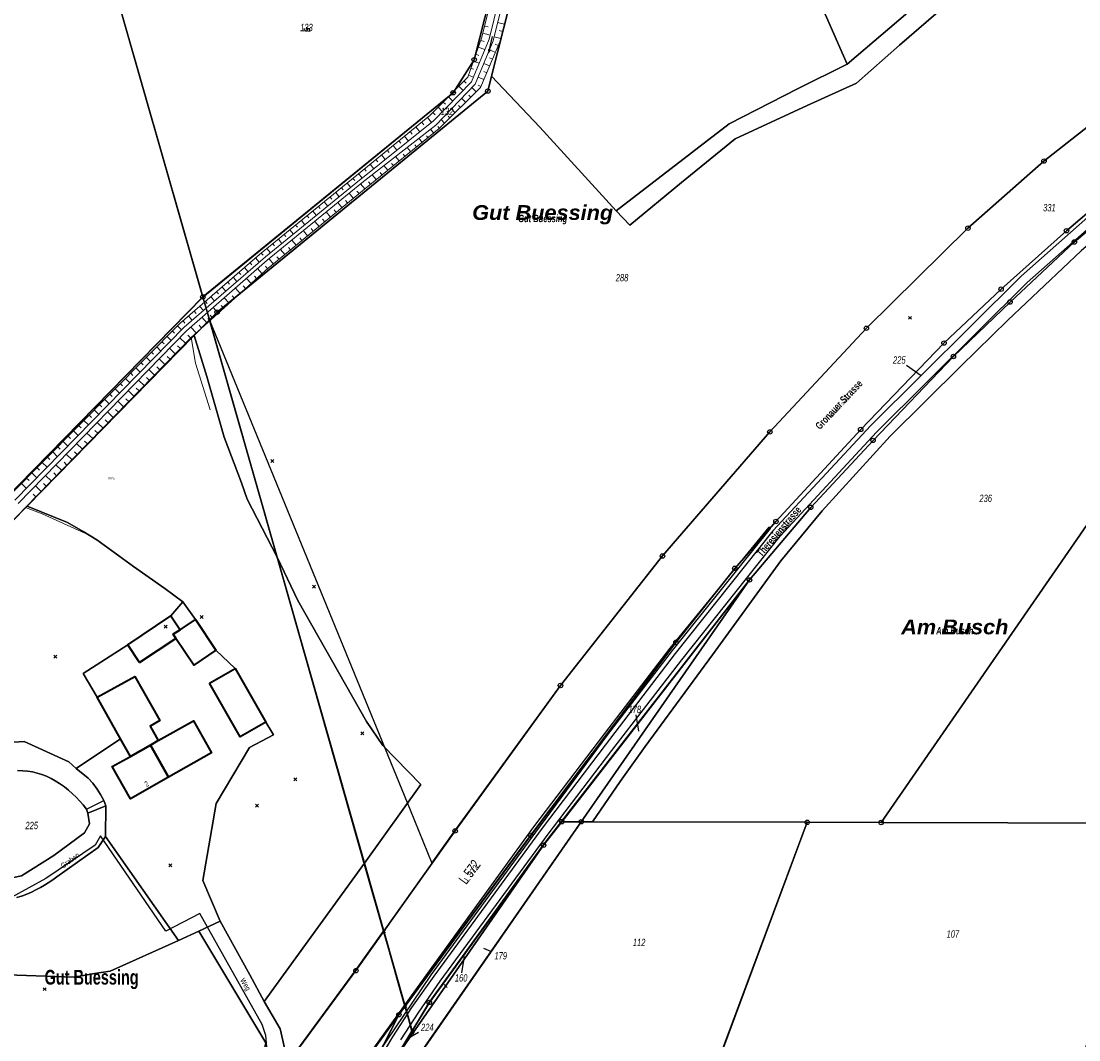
# Model space of a CAD drawing. Header units: metres. Extents: x 339653 to 341672, y 5744753 to 5747397.
# Tile 132 of 256: x 340387 to 340745, y 5745968 to 5746313. Entities that reach past the tile are written whole.
import ezdxf

# ---------------------------------------------------------------- set-up
doc = ezdxf.new("R2010")
doc.units = ezdxf.units.M
doc.header["$LTSCALE"] = 0.03
doc.header["$PDMODE"] = 3
doc.header["$PDSIZE"] = 0.5
doc.linetypes.add('ACAD_ISO03W100', pattern=[30, 12, -18])
for name, color, linetype in [('B-Flurstück', 83, 'Continuous'), ('SONSTIGE_BAUWERKE_ODER_SONSTIGE', 7, 'Continuous'), ('UMRINGE_FAHRBAHN', 7, 'Continuous'), ('UMRINGE_FLURSTUECKSABGRENZUNGEN', 7, 'Continuous'), ('UMRINGE_GRUENSTREIFEN', 7, 'Continuous')]:
    doc.layers.add(name, color=color, linetype=linetype)
for name, color, linetype, lineweight in [('B-Flurstücksnummer', 83, 'Continuous', 25), ('B-Gebäude', 15, 'Continuous', 35), ('B-Topografische_Linien', 83, 'ACAD_ISO03W100', 18), ('Flurstücke_Grenzpunkte', 7, 'Continuous', 25), ('Geographische Gebietseinheiten', 7, 'Continuous', 25), ('Gewässer', 7, 'Continuous', 25), ('Lagebezeichnungen', 7, 'Continuous', 25), ('Netzpunkte', 7, 'Continuous', 25), ('Siedlung', 7, 'Continuous', 25), ('Vegetation', 7, 'Continuous', 25), ('Verkehr', 7, 'Continuous', 25), ('Verkehr - Bauwerke _ Anlagen u. Einrichtungen', 7, 'Continuous', 25)]:
    doc.layers.add(name, color=color, linetype=linetype, lineweight=lineweight)
doc.styles.add('ARIAL', font='arial.ttf', dxfattribs={"width": 0.7, "height": 0.3})
doc.styles.add('FLURSTUECKSNUMMER', font='simplex.shx')
doc.styles.add('Flurstücksnummer - K 10 700', font='ariali.ttf', dxfattribs={"width": 0.7})
doc.styles.add('Gewässermerkmal_ Name - F K 10', font='arialbi.ttf', dxfattribs={"width": 0.7})
doc.styles.add('Hausnummern NRW', font='arial.ttf', dxfattribs={"width": 0.595})
doc.styles.add('Lagebezeichnung Gewanne - F K 20 gesperrt', font='arialbi.ttf', dxfattribs={"width": 1.05})
doc.styles.add('Legende und Ausgabekopf - N 8', font='arial.ttf', dxfattribs={"width": 0.7})
doc.styles.add('Name - Bauwerken u. Einrichtungen - F 10', font='arialbd.ttf', dxfattribs={"width": 0.7})
doc.styles.add('Plätze_ Anlagen_ Bahnhof - N 14', font='arial.ttf', dxfattribs={"width": 0.7})
doc.styles.add('Sonstiger Text_ Bezeichnung - N 7 380', font='arial.ttf', dxfattribs={"width": 0.7})
doc.styles.add('Textart 8113', font='arial.ttf', dxfattribs={"width": 0.7})
doc.styles.add('Wohnplatz_ Name - F 20', font='arialbd.ttf', dxfattribs={"width": 0.7})

# ---------------------------------------------------------------- blocks, each defined once
blk = doc.blocks.new('Bach', base_point=(-0.007389, 0))
blk.add_hatch(color=256).paths.add_polyline_path([(-0.5, 0), (-0.253694, 0.098522), (-0.253694, -0.098522)], flags=0)
blk.add_line((-0.253694, 0), (0.485223, 0))
blk = doc.blocks.new('Grenzpunkt mit Abmarkung (Marke)')
at = {"lineweight": -2}
blk.add_circle((0, 0), 0.499, dxfattribs=at)
blk = doc.blocks.new('Grenzpunkt. Abmarkung nach Quellenlage nicht zu spezifizieren')
at = {"lineweight": -2}
blk.add_hatch(color=256, dxfattribs=at).paths.add_polyline_path([(0, 0.165, -1), (0, -0.165, -1)], flags=0)
blk.add_point((0, 0), dxfattribs=at)

msp = doc.modelspace()

# ---------------------------------------------------------------- linework, layer by layer
at = {"layer": 'B-Flurstück', "color": 83}
for points in [[(340519.618, 5745971.181, 0), (340525.376, 5745980.861, 0), (340564.026, 5746034.103, 0), (340570.215, 5746042.061, 0), (340633.766, 5746123.784, 0), (340654.465, 5746148.333, 0), (340675.543, 5746170.973, 0), (340702.715, 5746199.362, 0), (340721.867, 5746217.776, 0), (340743.61, 5746238.065, 0), (340771.98, 5746262.078, 0), (340782.495, 5746270.98, 0), (340796.624, 5746281.759, 0), (340808.773, 5746291.029, 0), (340814.219, 5746292.919, 0), (340817.349, 5746295.096, 0), (340823.898, 5746299.651, 0), (340826.98, 5746301.795, 0), (340957.725, 5746393.174, 0)], [(340451.09, 5746211.671, 0), (340453.639, 5746214.272, 0), (340545.251, 5746289.092, 0), (340546.518, 5746294.114, 0), (340564.629, 5746365.908, 0), (340564.519, 5746367.923, 0), (340564.393, 5746370.255, 0), (340564.226, 5746373.318, 0), (340564.021, 5746377.085, 0), (340561.123, 5746376.635, 0), (340559.097, 5746376.32, 0), (340556.956, 5746375.988, 0), (340556.988, 5746372.749, 0), (340557.018, 5746369.696, 0), (340557.043, 5746367.178, 0), (340557.068, 5746364.66, 0), (340540.65, 5746299.721, 0), (340533.546, 5746288.559, 0), (340448.881, 5746219.421, 0), (340449.672, 5746216.645, 0), (340450.3, 5746214.443, 0), (340451.09, 5746211.671, 0)], [(340564.629, 5746365.908, 0), (340546.518, 5746294.114, 0), (340545.251, 5746289.092, 0), (340453.639, 5746214.272, 0), (340451.09, 5746211.671, 0), (340518.959, 5746045.995, 0), (340518.96, 5746045.993, 0), (340526.349, 5746027.955, 0), (340534.139, 5746038.915, 0), (340569.827, 5746088.072, 0), (340604.327, 5746131.884, 0), (340640.647, 5746173.847, 0), (340673.3, 5746208.898, 0), (340707.638, 5746242.752, 0), (340733.354, 5746265.451, 0), (340777.916, 5746300.517, 0), (340807.836, 5746322.231, 0)], [(340415.445, 5746336.505, 0), (340448.881, 5746219.421, 0), (340533.546, 5746288.559, 0), (340540.65, 5746299.721, 0), (340557.068, 5746364.66, 0), (340455.241, 5746347.76, 0), (340413.968, 5746340.966, 0), (340414.829, 5746338.366, 0), (340415.445, 5746336.505, 0)], [(340266.701, 5746033.446, 0), (340448.881, 5746219.421, 0), (340415.445, 5746336.505, 0), (340414.829, 5746338.366, 0), (340413.968, 5746340.966, 0), (340389.93, 5746346.484, 0), (340360.875, 5746353.904, 0)], [(340873.019, 5746340.454, 0), (340825.272, 5746308.076, 0), (340812.166, 5746298.938, 0), (340779.571, 5746274.745, 0), (340740.96, 5746241.875, 0), (340718.852, 5746222.111, 0), (340699.531, 5746203.891, 0), (340671.359, 5746174.676, 0), (340642.68, 5746143.535, 0), (340628.766, 5746127.699, 0), (340608.866, 5746102.669, 0), (340559.705, 5746037.384, 0), (340517.222, 5745979.589, 0), (340518.058, 5745976.656, 0), (340519.618, 5745971.181, 0)], [(340517.222, 5745979.589, 0), (340559.705, 5746037.384, 0), (340608.866, 5746102.669, 0), (340628.766, 5746127.699, 0), (340642.68, 5746143.535, 0), (340671.359, 5746174.676, 0), (340699.531, 5746203.891, 0), (340718.852, 5746222.111, 0), (340740.96, 5746241.875, 0), (340779.571, 5746274.745, 0), (340812.166, 5746298.938, 0), (340825.272, 5746308.076, 0), (340873.019, 5746340.454, 0)], [(340807.836, 5746322.231, 0), (340777.916, 5746300.517, 0), (340733.354, 5746265.451, 0), (340707.638, 5746242.752, 0), (340673.3, 5746208.898, 0), (340640.647, 5746173.847, 0), (340604.327, 5746131.884, 0), (340569.827, 5746088.072, 0), (340534.139, 5746038.915, 0), (340526.349, 5746027.955, 0), (340509.996, 5746004.947, 0), (340511.746, 5745998.807, 0), (340515.548, 5745985.462, 0), (340517.222, 5745979.589, 0)]]:
    msp.add_polyline3d(points, dxfattribs=at)
at = {"layer": 'B-Gebäude'}
for points in [[(340427.485, 5746095.891), (340423.56, 5746101.792), (340438.062, 5746111.639), (340441.163, 5746106.952), (340438.796, 5746105.386), (340439.725, 5746103.996)], [(340439.725, 5746103.996), (340438.796, 5746105.386), (340441.163, 5746106.952), (340446.417, 5746110.429), (340453.278, 5746100.033), (340445.782, 5746094.946)], [(340431.126, 5746067.915), (340424.376, 5746064.108), (340421.06, 5746070.036), (340413.196, 5746084.09), (340425.917, 5746091.169), (340434.303, 5746076.184), (340431.038, 5746074.358), (340433.796, 5746069.42)], [(340451.159, 5746088.892), (340459.858, 5746093.843), (340470.182, 5746075.619), (340461.463, 5746070.702)], [(340431.126, 5746067.915), (340433.796, 5746069.42), (340445.747, 5746076.159), (340451.86, 5746065.279), (340437.254, 5746057.037)], [(340431.126, 5746067.915), (340437.254, 5746057.037), (340424.394, 5746049.78), (340418.269, 5746060.665), (340424.376, 5746064.108)]]:
    msp.add_lwpolyline(points, close=True, dxfattribs=at)
msp.add_lwpolyline([(340427.485, 5746095.891), (340439.725, 5746103.996)], dxfattribs=at)
at = {"layer": 'B-Topografische_Linien', "color": 83, "linetype": 'Continuous', "lineweight": 0}
for p, q in [((340556.899, 5746363.603), (340543.246, 5746307.402)), ((340563.8, 5746362.774), (340549.333, 5746305.751)), ((340550.844, 5746311.717), (340548.579, 5746312.29)), ((340543.554, 5746308.676), (340546.019, 5746308.077)), ((340544.145, 5746311.106), (340545.38, 5746310.807)), ((340550.23, 5746309.293), (340549.102, 5746309.578)), ((340543.246, 5746307.402), (340538.449, 5746293.87)), ((340542.848, 5746306.28), (340544.008, 5746305.868)), ((340549.616, 5746306.87), (340547.371, 5746307.438)), ((340548.805, 5746304.511), (340547.775, 5746304.949)), ((340541.177, 5746301.567), (340542.224, 5746301.196)), ((340542.013, 5746303.923), (340544.219, 5746303.141)), ((340547.827, 5746302.21), (340545.789, 5746303.076)), ((340540.342, 5746299.211), (340542.321, 5746298.509)), ((340545.87, 5746297.607), (340543.877, 5746298.454)), ((340546.848, 5746299.908), (340545.841, 5746300.337)), ((340538.671, 5746294.498), (340540.423, 5746293.877)), ((340539.506, 5746296.854), (340540.439, 5746296.524)), ((340544.891, 5746295.306), (340543.906, 5746295.724)), ((340535.414, 5746290.774), (340536.894, 5746289.322)), ((340537.164, 5746292.56), (340537.901, 5746291.838)), ((340543.913, 5746293.004), (340541.965, 5746293.832)), ((340542.934, 5746290.703), (340541.971, 5746291.112)), ((340531.912, 5746287.204), (340533.406, 5746285.739)), ((340533.663, 5746288.989), (340534.407, 5746288.259)), ((340539.527, 5746287.083), (340538.836, 5746287.779)), ((340541.303, 5746288.844), (340539.879, 5746290.279)), ((340528.411, 5746283.634), (340529.919, 5746282.155)), ((340530.161, 5746285.419), (340530.911, 5746284.683)), ((340535.976, 5746283.561), (340535.328, 5746284.215)), ((340537.752, 5746285.322), (340536.412, 5746286.673)), ((340524.825, 5746280.155), (340526.19, 5746278.48)), ((340526.66, 5746281.849), (340527.417, 5746281.107)), ((340532.425, 5746280.04), (340531.818, 5746280.651)), ((340534.2, 5746281.8), (340532.945, 5746283.067)), ((340520.949, 5746276.995), (340522.29, 5746275.349)), ((340522.887, 5746278.575), (340523.563, 5746277.745)), ((340528.876, 5746276.518), (340528.31, 5746277.088)), ((340530.65, 5746278.279), (340529.478, 5746279.46)), ((340517.07, 5746273.835), (340518.389, 5746272.216)), ((340519.01, 5746275.415), (340519.674, 5746274.599)), ((340523.049, 5746271.792), (340521.969, 5746273.124)), ((340524.992, 5746273.367), (340524.467, 5746274.014)), ((340526.935, 5746274.942), (340525.914, 5746276.2)), ((340513.192, 5746270.675), (340514.488, 5746269.084)), ((340515.131, 5746272.255), (340515.784, 5746271.453)), ((340519.163, 5746268.643), (340518.023, 5746270.048)), ((340521.106, 5746270.218), (340520.552, 5746270.902)), ((340507.374, 5746265.935), (340508.006, 5746265.161)), ((340509.314, 5746267.515), (340510.588, 5746265.951)), ((340511.253, 5746269.095), (340511.896, 5746268.307)), ((340515.277, 5746265.493), (340514.078, 5746266.972)), ((340517.22, 5746267.068), (340516.635, 5746267.789)), ((340503.496, 5746262.777), (340504.116, 5746262.015)), ((340505.435, 5746264.356), (340506.687, 5746262.819)), ((340511.393, 5746262.344), (340510.133, 5746263.897)), ((340513.335, 5746263.918), (340512.721, 5746264.677)), ((340499.651, 5746259.578), (340500.259, 5746258.862)), ((340501.558, 5746261.197), (340502.787, 5746259.688)), ((340505.565, 5746257.619), (340504.891, 5746258.451)), ((340507.508, 5746259.194), (340506.188, 5746260.822)), ((340509.451, 5746260.769), (340508.806, 5746261.564)), ((340470.967, 5746229.189), (340504.072, 5746256.409)), ((340493.841, 5746254.831), (340495.019, 5746253.383)), ((340495.78, 5746256.41), (340496.369, 5746255.687)), ((340497.719, 5746257.989), (340498.897, 5746256.543)), ((340501.693, 5746254.453), (340500.999, 5746255.299)), ((340503.625, 5746256.041), (340502.239, 5746257.727)), ((340489.963, 5746251.673), (340491.143, 5746250.224)), ((340491.902, 5746253.252), (340492.491, 5746252.528)), ((340495.899, 5746249.688), (340494.496, 5746251.395)), ((340497.83, 5746251.277), (340497.131, 5746252.127)), ((340499.762, 5746252.865), (340498.367, 5746254.561)), ((340486.085, 5746248.515), (340487.265, 5746247.065)), ((340488.024, 5746250.094), (340488.613, 5746249.369)), ((340492.036, 5746246.512), (340490.625, 5746248.228)), ((340493.967, 5746248.1), (340493.264, 5746248.955)), ((340482.206, 5746245.358), (340483.388, 5746243.905)), ((340484.145, 5746246.937), (340484.736, 5746246.211)), ((340488.172, 5746243.335), (340486.753, 5746245.062)), ((340490.104, 5746244.924), (340489.396, 5746245.784)), ((340476.388, 5746240.623), (340476.98, 5746239.895)), ((340478.327, 5746242.201), (340479.511, 5746240.746)), ((340480.267, 5746243.779), (340480.858, 5746243.053)), ((340484.309, 5746240.159), (340482.881, 5746241.896)), ((340486.241, 5746241.747), (340485.529, 5746242.612)), ((340472.51, 5746237.467), (340473.103, 5746236.738)), ((340474.449, 5746239.045), (340475.634, 5746237.588)), ((340480.446, 5746236.982), (340479.01, 5746238.73)), ((340482.378, 5746238.571), (340481.661, 5746239.441)), ((340441.114, 5746210.462), (340468.062, 5746233.847)), ((340468.631, 5746234.311), (340469.228, 5746233.578)), ((340470.57, 5746235.889), (340471.759, 5746234.43)), ((340476.583, 5746233.806), (340475.138, 5746235.564)), ((340478.515, 5746235.394), (340477.794, 5746236.27)), ((340464.84, 5746231.051), (340465.466, 5746230.33)), ((340466.728, 5746232.69), (340467.982, 5746231.245)), ((340470.794, 5746229.034), (340470.043, 5746229.87)), ((340472.72, 5746230.629), (340471.266, 5746232.397)), ((340474.652, 5746232.218), (340473.928, 5746233.099)), ((340470.967, 5746229.189), (340444.92, 5746205.787)), ((340461.063, 5746227.772), (340461.686, 5746227.053)), ((340462.951, 5746229.412), (340464.201, 5746227.971)), ((340467.075, 5746225.691), (340466.301, 5746226.553)), ((340468.934, 5746227.363), (340467.409, 5746229.06)), ((340455.397, 5746222.855), (340456.64, 5746221.421)), ((340457.285, 5746224.494), (340457.908, 5746223.777)), ((340459.174, 5746226.133), (340460.421, 5746224.696)), ((340463.355, 5746222.349), (340462.558, 5746223.236)), ((340465.215, 5746224.02), (340463.643, 5746225.77)), ((340451.62, 5746219.577), (340452.86, 5746218.147)), ((340453.508, 5746221.216), (340454.129, 5746220.501)), ((340457.775, 5746217.335), (340456.111, 5746219.186)), ((340459.635, 5746219.006), (340458.815, 5746219.919)), ((340461.495, 5746220.677), (340459.877, 5746222.478)), ((340447.842, 5746216.299), (340449.08, 5746214.872)), ((340449.731, 5746217.938), (340450.35, 5746217.224)), ((340454.055, 5746213.992), (340452.346, 5746215.896)), ((340455.915, 5746215.664), (340455.072, 5746216.602)), ((340444.064, 5746213.022), (340445.3, 5746211.597)), ((340445.954, 5746214.66), (340446.572, 5746213.948)), ((340450.334, 5746210.65), (340448.579, 5746212.604)), ((340452.194, 5746212.321), (340451.328, 5746213.285)), ((340383.656, 5746152.489), (340441.114, 5746210.462)), ((340440.343, 5746209.684), (340441.698, 5746208.341)), ((340442.176, 5746211.383), (340442.793, 5746210.672)), ((340446.612, 5746207.307), (340444.812, 5746209.312)), ((340448.473, 5746208.978), (340447.585, 5746209.968)), ((340444.92, 5746205.787), (340388.907, 5746148.223)), ((340436.822, 5746206.131), (340438.198, 5746204.767)), ((340438.582, 5746207.908), (340439.265, 5746207.231)), ((340443.018, 5746203.833), (340441.088, 5746205.711)), ((340444.762, 5746205.625), (340443.798, 5746206.563)), ((340433.302, 5746202.578), (340434.698, 5746201.194)), ((340435.062, 5746204.355), (340435.755, 5746203.668)), ((340439.531, 5746200.249), (340437.599, 5746202.129)), ((340441.274, 5746202.041), (340440.309, 5746202.98)), ((340429.781, 5746199.025), (340431.197, 5746197.621)), ((340431.542, 5746200.802), (340432.244, 5746200.105)), ((340436.043, 5746196.664), (340434.109, 5746198.546)), ((340437.787, 5746198.457), (340436.821, 5746199.397)), ((340426.261, 5746195.472), (340427.697, 5746194.048)), ((340428.021, 5746197.249), (340428.735, 5746196.542)), ((340432.555, 5746193.08), (340430.619, 5746194.964)), ((340434.299, 5746194.872), (340433.332, 5746195.813)), ((340422.741, 5746191.92), (340424.198, 5746190.475)), ((340424.501, 5746193.696), (340425.224, 5746192.979)), ((340429.068, 5746189.496), (340427.129, 5746191.382)), ((340430.811, 5746191.288), (340429.843, 5746192.23)), ((340419.22, 5746188.369), (340420.699, 5746186.903)), ((340420.98, 5746190.145), (340421.714, 5746189.418)), ((340425.58, 5746185.911), (340423.639, 5746187.799)), ((340427.324, 5746187.703), (340426.354, 5746188.646)), ((340415.7, 5746184.817), (340417.199, 5746183.332)), ((340417.46, 5746186.593), (340418.204, 5746185.855)), ((340422.092, 5746182.327), (340420.15, 5746184.217)), ((340423.836, 5746184.119), (340422.865, 5746185.063)), ((340412.18, 5746181.265), (340413.699, 5746179.759)), ((340413.94, 5746183.04), (340414.694, 5746182.293)), ((340418.605, 5746178.742), (340416.659, 5746180.635)), ((340420.348, 5746180.535), (340419.377, 5746181.48)), ((340408.659, 5746177.713), (340410.199, 5746176.186)), ((340410.419, 5746179.488), (340411.184, 5746178.73)), ((340415.117, 5746175.158), (340413.17, 5746177.052)), ((340416.861, 5746176.95), (340415.888, 5746177.896)), ((340405.139, 5746174.162), (340406.7, 5746172.614)), ((340406.899, 5746175.937), (340407.674, 5746175.169)), ((340411.629, 5746171.573), (340409.68, 5746173.47)), ((340413.373, 5746173.366), (340412.399, 5746174.313)), ((340401.619, 5746170.611), (340403.201, 5746169.042)), ((340403.379, 5746172.386), (340404.164, 5746171.607)), ((340408.141, 5746167.989), (340406.19, 5746169.888)), ((340409.885, 5746169.781), (340408.911, 5746170.729)), ((340398.098, 5746167.06), (340399.702, 5746165.47)), ((340399.858, 5746168.835), (340400.654, 5746168.046)), ((340404.654, 5746164.405), (340402.7, 5746166.306)), ((340406.398, 5746166.197), (340405.421, 5746167.146)), ((340394.578, 5746163.509), (340396.203, 5746161.898)), ((340396.338, 5746165.284), (340397.145, 5746164.484)), ((340401.166, 5746160.82), (340399.21, 5746162.724)), ((340402.91, 5746162.612), (340401.933, 5746163.564)), ((340391.058, 5746159.957), (340392.703, 5746158.325)), ((340392.818, 5746161.732), (340393.635, 5746160.922)), ((340397.678, 5746157.236), (340395.721, 5746159.142)), ((340399.422, 5746159.028), (340398.444, 5746159.98)), ((340387.537, 5746156.405), (340389.203, 5746154.753)), ((340389.297, 5746158.18), (340390.125, 5746157.36)), ((340394.191, 5746153.651), (340392.23, 5746155.559)), ((340395.935, 5746155.444), (340394.955, 5746156.397)), ((340392.447, 5746151.859), (340391.467, 5746152.814)), ((340381.302, 5746140.365), (340388.907, 5746148.223))]:
    msp.add_line(p, q, dxfattribs=at)
at = {"layer": 'B-Topografische_Linien', "color": 83, "linetype": 'Continuous', "lineweight": 0, "flags": 128}
for points in [[(340385.318, 5746150.787), (340442.584, 5746209.245), (340470.025, 5746233.016), (340500.625, 5746257.951), (340526.884, 5746279.038), (340539.764, 5746292.27), (340545.679, 5746306.702), (340559.717, 5746363.674)], [(340561.286, 5746363.307), (340547.034, 5746306.085), (340540.96, 5746291.402), (340527.627, 5746277.535), (340502.653, 5746258.065), (340470.659, 5746231.901), (340443.365, 5746208.048), (340386.416, 5746149.59)], [(340504.072, 5746256.409), (340528.856, 5746276.499), (340542.758, 5746290.288), (340549.333, 5746305.751)], [(340538.449, 5746293.87), (340525.688, 5746280.858), (340501.534, 5746261.178)], [(340501.534, 5746261.178), (340499.174, 5746259.173), (340468.062, 5746233.847)], [(340444.92, 5746205.787), (340446.427, 5746197.085), (340451.374, 5746181.341)], [(340388.907, 5746148.223), (340394.553, 5746146.089), (340410.177, 5746139.075)]]:
    msp.add_lwpolyline(points, dxfattribs=at)
at = {"layer": 'Flurstücke_Grenzpunkte', "color": 83}
for p, q in [((340686.865, 5746196.398), (340691.761, 5746192.894)), ((340595.259, 5746078.199), (340596.247, 5746072.673)), ((340546.223, 5745998.114), (340543.953, 5745999.094)), ((340536.509, 5745990.888), (340537.394, 5745996.375)), ((340521.771, 5745970.724), (340518.294, 5745968.716))]:
    msp.add_line(p, q, dxfattribs=at)
for points in [[(340453.698, 5746214.35), (340451.096, 5746211.695), (340448.872, 5746219.487), (340533.546, 5746288.559), (340540.65, 5746299.721), (340557.068, 5746364.66), (340556.976, 5746376.01), (340564.009, 5746377.096), (340564.629, 5746365.908), (340546.518, 5746294.114), (340545.251, 5746289.092)], [(340415.446, 5746336.505), (340413.969, 5746340.966), (340455.241, 5746347.76), (340557.068, 5746364.66), (340540.65, 5746299.721), (340533.546, 5746288.559), (340448.872, 5746219.487)], [(340580.665, 5746041.991), (340576.881, 5746042.001), (340633.766, 5746123.784), (340654.465, 5746148.333), (340675.543, 5746170.973), (340702.715, 5746199.362), (340721.867, 5746217.776), (340743.61, 5746238.065), (340771.98, 5746262.078), (340773.04, 5746259.167), (340774.269, 5746255.797), (340786.58, 5746221.993), (340805.094, 5746171.16), (340755.1, 5746152.814), (340678.291, 5746041.735), (340653.286, 5746041.801)], [(340259.533, 5746015.962), (340257.847, 5746024.247), (340266.655, 5746033.481), (340448.872, 5746219.487), (340451.096, 5746211.695), (340445.999, 5746206.494), (340389.444, 5746148.784), (340285.28, 5746042.49), (340268.311, 5746025.174)], [(340270.441, 5746014.487), (340268.311, 5746025.174), (340285.28, 5746042.49), (340389.444, 5746148.784), (340445.999, 5746206.494), (340451.096, 5746211.695), (340473.998, 5746131.449), (340503.53, 5746027.973), (340510.104, 5746004.941), (340500.66, 5745991.634), (340458.419, 5745934.326), (340448.1, 5745934.037), (340441.513, 5745933.852), (340342.76, 5745931.086), (340282.844, 5745966.997), (340278.72, 5745972.947)], [(340678.291, 5746041.735), (340755.1, 5746152.814), (340805.094, 5746171.16), (340823.078, 5746177.762), (340823.422, 5746176.824), (340829.285, 5746160.876), (340862.073, 5746172.91), (340870.015, 5746151.057), (340894.575, 5746083.496), (340895.146, 5746081.926), (340880.201, 5746082.348), (340829.682, 5746080.413), (340810.518, 5746079.679), (340796.249, 5746075.963), (340790.601, 5746068.798), (340777.644, 5746045.799), (340776.011, 5746041.478), (340763.987, 5746041.509)], [(340633.766, 5746123.784), (340576.881, 5746042.001), (340570.282, 5746042.018)], [(340521.159, 5745961.72), (340514.968, 5745963.266), (340519.947, 5745970.46), (340564.122, 5746034.081), (340570.282, 5746042.018), (340576.881, 5746042.001)], [(340559.993, 5745958.507), (340522.7, 5745958.422), (340521.159, 5745961.72), (340576.881, 5746042.001), (340580.665, 5746041.991), (340653.286, 5746041.801), (340623.443, 5745961.674), (340560.114, 5745961.509)], [(340696.92, 5745961.864), (340623.443, 5745961.674), (340653.286, 5746041.801), (340678.291, 5746041.735), (340763.987, 5746041.509), (340776.011, 5746041.478), (340745.92, 5745961.851), (340745.093, 5745961.988)], [(340519.947, 5745970.46), (340519.725, 5745971.238), (340525.479, 5745980.88), (340564.122, 5746034.081)], [(340459.192, 5745926.379), (340465.185, 5745934.513), (340458.419, 5745934.326), (340500.66, 5745991.634), (340510.104, 5746004.941), (340517.331, 5745979.624), (340515.2, 5745976.717), (340484.56, 5745934.611), (340478.819, 5745926.555)], [(340490.096, 5745934.868), (340484.56, 5745934.611), (340515.2, 5745976.717), (340507.57, 5745961.683)], [(340519.947, 5745970.46), (340514.968, 5745963.266), (340519.725, 5745971.238)]]:
    msp.add_lwpolyline(points, close=True, dxfattribs=at)
for points in [[(340807.836, 5746322.231), (340777.916, 5746300.517), (340733.354, 5746265.451), (340707.638, 5746242.752), (340673.3, 5746208.898), (340640.647, 5746173.847), (340604.327, 5746131.884), (340569.83, 5746088.072), (340534.203, 5746038.897), (340510.104, 5746004.941), (340503.53, 5746027.973), (340473.998, 5746131.449), (340451.096, 5746211.695), (340453.698, 5746214.35), (340545.251, 5746289.092), (340546.518, 5746294.114), (340564.629, 5746365.908)], [(340373.518, 5746350.664), (340389.953, 5746346.465), (340409.147, 5746342.07), (340413.969, 5746340.966), (340415.446, 5746336.505), (340448.872, 5746219.487), (340266.655, 5746033.481)], [(340873.019, 5746340.454), (340825.272, 5746308.076), (340812.166, 5746298.938), (340779.571, 5746274.745), (340740.96, 5746241.875), (340718.852, 5746222.111), (340699.531, 5746203.891), (340671.359, 5746174.676), (340642.68, 5746143.535), (340628.766, 5746127.699), (340608.866, 5746102.669), (340559.781, 5746037.367), (340517.331, 5745979.624), (340510.104, 5746004.941), (340534.203, 5746038.897), (340569.83, 5746088.072), (340604.327, 5746131.884), (340640.647, 5746173.847), (340673.3, 5746208.898), (340707.638, 5746242.752), (340733.354, 5746265.451), (340777.916, 5746300.517), (340807.836, 5746322.231)], [(340415.446, 5746336.505), (340448.872, 5746219.487)], [(340771.98, 5746262.078), (340743.61, 5746238.065), (340721.867, 5746217.776), (340702.715, 5746199.362), (340675.543, 5746170.973), (340654.465, 5746148.333), (340633.766, 5746123.784), (340570.282, 5746042.018), (340564.122, 5746034.081), (340525.479, 5745980.88), (340519.725, 5745971.238), (340517.331, 5745979.624), (340559.781, 5746037.367), (340608.866, 5746102.669), (340628.766, 5746127.699), (340642.68, 5746143.535), (340671.359, 5746174.676), (340699.531, 5746203.891), (340718.852, 5746222.111), (340740.96, 5746241.875), (340779.571, 5746274.745)], [(340448.872, 5746219.487), (340451.096, 5746211.695)], [(340451.096, 5746211.695), (340473.998, 5746131.449)], [(340473.998, 5746131.449), (340503.53, 5746027.973)], [(340503.53, 5746027.973), (340510.104, 5746004.941)], [(340510.104, 5746004.941), (340517.331, 5745979.624)], [(340507.57, 5745961.683), (340515.2, 5745976.717), (340517.331, 5745979.624), (340519.725, 5745971.238), (340514.968, 5745963.266)], [(340517.331, 5745979.624), (340519.725, 5745971.238)], [(340514.968, 5745963.266), (340519.947, 5745970.46)], [(340519.725, 5745971.238), (340519.947, 5745970.46)]]:
    msp.add_lwpolyline(points, dxfattribs=at)
at = {"layer": 'Geographische Gebietseinheiten', "color": 83}
msp.add_point((340395.369, 5745985.369), dxfattribs=at)
at = {"layer": 'Gewässer', "color": 83}
for points in [[(340451.096, 5746211.695), (340448.872, 5746219.487), (340533.546, 5746288.559), (340540.65, 5746299.721), (340557.068, 5746364.66), (340556.976, 5746376.01), (340564.009, 5746377.096), (340564.629, 5746365.908), (340546.518, 5746294.114), (340545.251, 5746289.092), (340453.698, 5746214.35)], [(340259.533, 5746015.962), (340257.847, 5746024.247), (340266.655, 5746033.481), (340448.872, 5746219.487), (340451.096, 5746211.695), (340445.999, 5746206.494), (340389.444, 5746148.784), (340285.28, 5746042.49), (340268.311, 5746025.174)]]:
    msp.add_lwpolyline(points, close=True, dxfattribs=at)
for points in [[(340379.67, 5746068.627), (340388.501, 5746069.181), (340403.532, 5746062.281), (340406.007, 5746060.057), (340410.148, 5746056.743), (340411.648, 5746055.026), (340413.122, 5746053.064), (340414.322, 5746051.194), (340415.406, 5746049.21), (340416.104, 5746047.393), (340415.949, 5746037.011), (340413.49, 5746033.293), (340399.538, 5746023.358), (340398.104, 5746022.32), (340396.575, 5746021.299), (340395.28, 5746020.5), (340393.926, 5746019.726), (340392.444, 5746018.945), (340390.967, 5746018.233), (340389.3, 5746017.503), (340387.929, 5746016.96), (340386.029, 5746016.335)], [(340369.59, 5746020.023), (340387.561, 5746023.685), (340398.489, 5746030.545), (340408.907, 5746038.261), (340410.566, 5746041.25), (340410.029, 5746044.932), (340409.482, 5746046.232), (340408.38, 5746047.677), (340407.281, 5746048.976), (340406.044, 5746050.298), (340404.833, 5746051.471), (340403.444, 5746052.685), (340402.051, 5746053.783), (340400.442, 5746054.916), (340398.977, 5746055.836), (340397.558, 5746056.635), (340395.999, 5746057.418), (340394.443, 5746057.977), (340392.886, 5746058.437), (340391.215, 5746058.824), (340389.598, 5746059.098), (340388.056, 5746059.27), (340386.212, 5746059.364)]]:
    msp.add_lwpolyline(points, dxfattribs=at)
at = {"layer": 'Netzpunkte', "color": 83}
for p in [(340688.056, 5746212.433), (340472.417, 5746164.024), (340486.46, 5746121.479), (340436.335, 5746107.939), (340448.507, 5746111.229), (340399.009, 5746097.853), (340502.818, 5746071.944), (340480.167, 5746056.368), (340467.204, 5746047.457), (340437.84, 5746027.265), (340531.041, 5745986.471)]:
    msp.add_point(p, dxfattribs=at)
at = {"layer": 'Siedlung', "color": 83}
msp.add_lwpolyline([(340423.56, 5746101.792), (340438.062, 5746111.639), (340442.146, 5746116.318), (340446.417, 5746110.429), (340453.278, 5746100.033), (340459.858, 5746093.843), (340470.182, 5746075.619), (340472.792, 5746071.421), (340464.628, 5746067.062), (340453.42, 5746048.134), (340448.922, 5746022.092), (340454.698, 5746008.318), (340447.484, 5746004.975), (340440.621, 5746001.789), (340415.949, 5746037.011), (340416.104, 5746047.393), (340415.406, 5746049.21), (340414.322, 5746051.194), (340413.122, 5746053.064), (340411.648, 5746055.026), (340410.148, 5746056.743), (340406.007, 5746060.057), (340421.06, 5746070.036), (340413.196, 5746084.09), (340408.444, 5746092.15)], close=True, dxfattribs=at)
at = {"layer": 'SONSTIGE_BAUWERKE_ODER_SONSTIGE', "color": 83}
msp.add_polyline3d([(340470.474, 5745965.852, 0), (340470.16, 5745969.671, 0), (340468.916, 5745973.389, 0), (340447.864, 5746010.914, 0), (340436.316, 5746004.948, 0), (340414.284, 5746037.211, 0), (340412.462, 5746034.131, 0), (340395.789, 5746022.816, 0), (340384.272, 5746016.505, 0), (340375.743, 5746014.746, 0), (340368.918, 5746014.435, 0), (340361.618, 5746009.961, 0), (340362.66, 5746006.463, 0), (340358.098, 5746004.279, 0), (340341.078, 5746005.38, 0), (340308.348, 5746014.885, 0), (340295.033, 5746015.603, 0)], dxfattribs=at)
at = {"layer": 'UMRINGE_FAHRBAHN', "color": 83}
for points in [[(340761.965, 5746258.598, 0), (340725.665, 5746226.534, 0), (340674.77, 5746176.017, 0), (340641.646, 5746140.352, 0), (340608.623, 5746098.874, 0), (340584.91, 5746067.929, 0), (340563.636, 5746039.836, 0), (340526.982, 5745989.731, 0), (340519.438, 5745979.225, 0), (340513.066, 5745969.251, 0), (340508.102, 5745960.91, 0)], [(340515.855, 5745968.205, 0), (340521.912, 5745977.572, 0), (340529.168, 5745988.12, 0), (340565.655, 5746037.831, 0), (340587.226, 5746066.092, 0), (340610.9, 5746096.809, 0), (340644.172, 5746138.546, 0), (340676.709, 5746173.795, 0), (340727.697, 5746224.378, 0), (340763.436, 5746255.945, 0)]]:
    msp.add_polyline3d(points, dxfattribs=at)
at = {"layer": 'UMRINGE_FLURSTUECKSABGRENZUNGEN', "color": 83}
for points in [[(340270.453, 5746014.48, 0), (340278.72, 5745972.947, 0), (340282.844, 5745966.997, 0), (340342.76, 5745931.086, 0), (340395.608, 5745932.566, 0), (340444.642, 5745933.94, 0), (340449.281, 5745934.07, 0), (340458.419, 5745934.326, 0), (340462.042, 5745939.257, 0), (340500.543, 5745991.651, 0), (340509.996, 5746004.947, 0), (340504.036, 5746025.863, 0), (340475.881, 5746124.671, 0), (340451.09, 5746211.671, 0), (340445.956, 5746206.431, 0), (340389.444, 5746148.746, 0), (340285.323, 5746042.464, 0), (340268.335, 5746025.123, 0), (340270.453, 5746014.48, 0)], [(340514.865, 5745963.328, 0), (340521.049, 5745961.722, 0), (340576.881, 5746042.001, 0), (340570.215, 5746042.061, 0), (340564.026, 5746034.103, 0), (340519.796, 5745970.427, 0), (340514.865, 5745963.328, 0)], [(340522.655, 5745958.42, 0), (340559.985, 5745958.505, 0), (340560.114, 5745961.509, 0), (340623.424, 5745961.652, 0), (340653.286, 5746041.801, 0), (340576.881, 5746042.001, 0), (340521.049, 5745961.722, 0), (340522.655, 5745958.42, 0)], [(340465.185, 5745934.513, 0), (340459.192, 5745926.379, 0), (340473.067, 5745926.503, 0), (340478.819, 5745926.555, 0), (340484.56, 5745934.611, 0), (340515.113, 5745976.719, 0), (340517.222, 5745979.589, 0), (340515.548, 5745985.462, 0), (340511.746, 5745998.807, 0), (340509.996, 5746004.947, 0), (340500.543, 5745991.651, 0), (340462.042, 5745939.257, 0), (340458.419, 5745934.326, 0), (340465.185, 5745934.513, 0)], [(340514.865, 5745963.328, 0), (340519.583, 5745971.191, 0), (340518.058, 5745976.656, 0), (340517.222, 5745979.589, 0), (340515.113, 5745976.719, 0), (340507.514, 5745961.685, 0)], [(340490.096, 5745934.868, 0), (340507.514, 5745961.685, 0), (340515.113, 5745976.719, 0), (340484.56, 5745934.611, 0), (340490.096, 5745934.868, 0)], [(340514.865, 5745963.328, 0), (340519.796, 5745970.427, 0), (340519.583, 5745971.191, 0), (340514.865, 5745963.328, 0)]]:
    msp.add_polyline3d(points, dxfattribs=at)
at = {"layer": 'UMRINGE_GRUENSTREIFEN', "color": 83}
msp.add_polyline3d([(340524.806, 5745990.812, 0), (340502.488, 5745959.756, 0), (340504.642, 5745958.476, 0), (340526.176, 5745990.305, 0), (340561.46, 5746038.485, 0), (340585.612, 5746071.123, 0), (340607.755, 5746099.901, 0), (340640.909, 5746141.173, 0), (340640.239, 5746141.671, 0), (340606.828, 5746100.71, 0), (340584.749, 5746071.809, 0), (340560.723, 5746040.287, 0), (340524.806, 5745990.812, 0)], dxfattribs=at)
at = {"layer": 'Vegetation', "color": 83}
for points in [[(340564.629, 5746365.908), (340634.074, 5746371.238), (340648.255, 5746340.331), (340666.768, 5746298.276), (340650.024, 5746289.882), (340626.824, 5746278.082), (340588.68, 5746248.654), (340562.793, 5746276.882), (340546.518, 5746294.114)], [(340455.241, 5746347.76), (340557.068, 5746364.66), (340540.65, 5746299.721), (340533.546, 5746288.559), (340448.872, 5746219.487), (340415.446, 5746336.505), (340413.969, 5746340.966)], [(340332.557, 5746317.089), (340344.387, 5746326.434), (340350.179, 5746329.762), (340368.486, 5746332.833), (340393.7, 5746334.861), (340410.342, 5746336.892), (340409.147, 5746342.07), (340413.969, 5746340.966), (340415.446, 5746336.505), (340448.872, 5746219.487), (340266.655, 5746033.481), (340264.981, 5746041.876), (340265.775, 5746047.282), (340240.845, 5746171.745), (340244.484, 5746176.667), (340250.642, 5746184.674), (340270.303, 5746217.488), (340290.223, 5746250.183), (340303.266, 5746271.485), (340316.359, 5746292.216), (340327.342, 5746309.422)], [(340654.465, 5746148.333), (340675.543, 5746170.973), (340702.715, 5746199.362), (340721.867, 5746217.776), (340743.61, 5746238.065), (340771.98, 5746262.078), (340773.04, 5746259.167), (340758.452, 5746245.952), (340745.954, 5746235.056), (340721.135, 5746211.662), (340705.277, 5746196.04), (340681.328, 5746172.389), (340658.317, 5746147.189), (340644.337, 5746130.256), (340621.256, 5746098.402), (340598.436, 5746067.438), (340590.01, 5746055.586), (340580.665, 5746041.991), (340576.881, 5746042.001), (340633.766, 5746123.784)], [(340451.096, 5746211.695), (340473.998, 5746131.449), (340463.896, 5746151.062), (340461.919, 5746156.631), (340456.115, 5746172.095), (340450.176, 5746192.576), (340445.999, 5746206.494)], [(340456.115, 5746172.095), (340461.919, 5746156.631), (340463.896, 5746151.062), (340473.998, 5746131.449), (340503.53, 5746027.973), (340469.664, 5745981.178), (340464.785, 5745990.202), (340454.698, 5746008.318), (340448.922, 5746022.092), (340453.42, 5746048.134), (340464.628, 5746067.062), (340472.792, 5746071.421), (340470.182, 5746075.619), (340459.858, 5746093.843), (340453.278, 5746100.033), (340446.417, 5746110.429), (340442.146, 5746116.318), (340436.077, 5746120.901), (340425.471, 5746128.322), (340413.056, 5746137.343), (340408.4, 5746140.146), (340403.156, 5746143.226), (340389.444, 5746148.784), (340445.999, 5746206.494), (340450.176, 5746192.576)], [(340481.05, 5746116.799), (340504.273, 5746075.873), (340509.782, 5746067.728), (340522.651, 5746054.645), (340503.53, 5746027.973), (340473.998, 5746131.449)], [(340570.282, 5746042.018), (340633.766, 5746123.784), (340576.881, 5746042.001)], [(340469.664, 5745981.178), (340503.53, 5746027.973), (340510.104, 5746004.941), (340500.66, 5745991.634), (340458.419, 5745934.326), (340448.1, 5745934.037), (340451.662, 5745939.486), (340460.958, 5745947.815), (340468.447, 5745954.4), (340476.451, 5745965.565), (340474.999, 5745971.932)], [(340367.424, 5745991.978), (340379.401, 5745990.374), (340405.323, 5745989.395), (340412.267, 5745990.629), (340417.544, 5745991.425), (340440.621, 5746001.789), (340447.484, 5746004.975), (340460.385, 5745983.532), (340470.216, 5745967.275), (340469.186, 5745962.694), (340464.923, 5745958.084), (340460.503, 5745953.889), (340447.871, 5745942.9), (340441.513, 5745933.852), (340342.76, 5745931.086), (340282.844, 5745966.997), (340278.72, 5745972.947), (340270.441, 5746014.487), (340295.01, 5746015.622), (340317.455, 5746010.458), (340356.161, 5745994.172)], [(340514.968, 5745963.266), (340519.725, 5745971.238), (340519.947, 5745970.46)]]:
    msp.add_lwpolyline(points, close=True, dxfattribs=at)
for points in [[(340690.385, 5746318.321), (340666.768, 5746298.276), (340648.255, 5746340.331)], [(340777.916, 5746300.517), (340733.354, 5746265.451), (340707.638, 5746242.752), (340673.3, 5746208.898), (340640.647, 5746173.847), (340604.327, 5746131.884), (340569.83, 5746088.072), (340534.203, 5746038.897), (340510.104, 5746004.941), (340503.53, 5746027.973), (340522.651, 5746054.645), (340509.782, 5746067.728), (340504.273, 5746075.873), (340481.05, 5746116.799), (340473.998, 5746131.449), (340451.096, 5746211.695), (340453.698, 5746214.35), (340545.251, 5746289.092), (340546.518, 5746294.114), (340562.793, 5746276.882), (340588.68, 5746248.654), (340593.304, 5746243.772), (340610.755, 5746258.164), (340628.883, 5746273.004), (340653.228, 5746284.279), (340669.89, 5746291.843), (340684.507, 5746304.61), (340700.095, 5746318.079)], [(340700.095, 5746318.079), (340684.507, 5746304.61), (340669.89, 5746291.843), (340653.228, 5746284.279), (340628.883, 5746273.004), (340610.755, 5746258.164), (340593.304, 5746243.772), (340588.68, 5746248.654), (340626.824, 5746278.082), (340650.024, 5746289.882), (340666.768, 5746298.276), (340690.385, 5746318.321)], [(340514.968, 5745963.266), (340519.947, 5745970.46), (340519.725, 5745971.238), (340525.479, 5745980.88), (340564.122, 5746034.081), (340570.282, 5746042.018), (340576.881, 5746042.001), (340580.665, 5746041.991), (340590.01, 5746055.586), (340598.436, 5746067.438), (340621.256, 5746098.402), (340644.337, 5746130.256), (340658.317, 5746147.189), (340681.328, 5746172.389), (340705.277, 5746196.04), (340721.135, 5746211.662), (340745.954, 5746235.056)], [(340285.28, 5746042.49), (340389.444, 5746148.784), (340403.156, 5746143.226), (340408.4, 5746140.146), (340413.056, 5746137.343), (340425.471, 5746128.322), (340436.077, 5746120.901), (340442.146, 5746116.318), (340438.062, 5746111.639), (340423.56, 5746101.792), (340408.444, 5746092.15), (340413.196, 5746084.09), (340421.06, 5746070.036), (340406.007, 5746060.057), (340403.532, 5746062.281), (340388.501, 5746069.181), (340379.67, 5746068.627)], [(340386.212, 5746059.364), (340388.056, 5746059.27), (340389.598, 5746059.098), (340391.215, 5746058.824), (340392.886, 5746058.437), (340394.443, 5746057.977), (340395.999, 5746057.418), (340397.558, 5746056.635), (340398.977, 5746055.836), (340400.442, 5746054.916), (340402.051, 5746053.783), (340403.444, 5746052.685), (340404.833, 5746051.471), (340406.044, 5746050.298), (340407.281, 5746048.976), (340408.38, 5746047.677), (340409.482, 5746046.232), (340410.029, 5746044.932), (340410.566, 5746041.25), (340408.907, 5746038.261), (340398.489, 5746030.545), (340387.561, 5746023.685), (340369.59, 5746020.023)], [(340386.029, 5746016.335), (340387.929, 5746016.96), (340389.3, 5746017.503), (340390.967, 5746018.233), (340392.444, 5746018.945), (340393.926, 5746019.726), (340395.28, 5746020.5), (340396.575, 5746021.299), (340398.104, 5746022.32), (340399.538, 5746023.358), (340413.49, 5746033.293), (340415.949, 5746037.011), (340440.621, 5746001.789), (340417.544, 5745991.425), (340412.267, 5745990.629), (340405.323, 5745989.395), (340379.401, 5745990.374)]]:
    msp.add_lwpolyline(points, dxfattribs=at)
at = {"layer": 'Verkehr', "color": 83}
for points in [[(340873.019, 5746340.454), (340825.272, 5746308.076), (340812.166, 5746298.938), (340779.571, 5746274.745), (340740.96, 5746241.875), (340718.852, 5746222.111), (340699.531, 5746203.891), (340671.359, 5746174.676), (340642.68, 5746143.535), (340628.766, 5746127.699), (340608.866, 5746102.669), (340559.781, 5746037.367), (340517.331, 5745979.624), (340510.104, 5746004.941), (340534.203, 5746038.897), (340569.83, 5746088.072), (340604.327, 5746131.884), (340640.647, 5746173.847), (340673.3, 5746208.898), (340707.638, 5746242.752), (340733.354, 5746265.451), (340777.916, 5746300.517), (340807.836, 5746322.231)], [(340771.98, 5746262.078), (340743.61, 5746238.065), (340721.867, 5746217.776), (340702.715, 5746199.362), (340675.543, 5746170.973), (340654.465, 5746148.333), (340633.766, 5746123.784), (340570.282, 5746042.018), (340564.122, 5746034.081), (340525.479, 5745980.88), (340519.725, 5745971.238), (340517.331, 5745979.624), (340559.781, 5746037.367), (340608.866, 5746102.669), (340628.766, 5746127.699), (340642.68, 5746143.535), (340671.359, 5746174.676), (340699.531, 5746203.891), (340718.852, 5746222.111), (340740.96, 5746241.875), (340779.571, 5746274.745)], [(340458.419, 5745934.326), (340500.66, 5745991.634), (340510.104, 5746004.941), (340517.331, 5745979.624), (340515.2, 5745976.717), (340507.57, 5745961.683)], [(340507.57, 5745961.683), (340515.2, 5745976.717), (340517.331, 5745979.624), (340519.725, 5745971.238), (340514.968, 5745963.266)]]:
    msp.add_lwpolyline(points, dxfattribs=at)
msp.add_lwpolyline([(340448.1, 5745934.037), (340441.513, 5745933.852), (340447.871, 5745942.9), (340460.503, 5745953.889), (340464.923, 5745958.084), (340469.186, 5745962.694), (340470.216, 5745967.275), (340460.385, 5745983.532), (340447.484, 5746004.975), (340454.698, 5746008.318), (340464.785, 5745990.202), (340469.664, 5745981.178), (340474.999, 5745971.932), (340476.451, 5745965.565), (340468.447, 5745954.4), (340460.958, 5745947.815), (340451.662, 5745939.486)], close=True, dxfattribs=at)
at = {"layer": 'Verkehr - Bauwerke _ Anlagen u. Einrichtungen', "color": 83}
for points in [[(340409.482, 5746046.232), (340415.406, 5746049.21)], [(340410.029, 5746044.932), (340416.104, 5746047.393)]]:
    msp.add_lwpolyline(points, dxfattribs=at)
msp.add_lwpolyline([(340410.029, 5746044.932), (340409.482, 5746046.232), (340415.406, 5746049.21), (340416.104, 5746047.393)], close=True, dxfattribs=at)

# ---------------------------------------------------------------- block references
at = {"layer": 'Flurstücke_Grenzpunkte', "color": 83, "xscale": 1.5, "yscale": 1.5, "zscale": 1.5}
for name, p in [('Grenzpunkt mit Abmarkung (Marke)', (340540.65, 5746299.721)), ('Grenzpunkt mit Abmarkung (Marke)', (340533.546, 5746288.559)), ('Grenzpunkt mit Abmarkung (Marke)', (340545.251, 5746289.092)), ('Grenzpunkt mit Abmarkung (Marke)', (340733.354, 5746265.451)), ('Grenzpunkt mit Abmarkung (Marke)', (340707.638, 5746242.752)), ('Grenzpunkt mit Abmarkung (Marke)', (340740.96, 5746241.875)), ('Grenzpunkt mit Abmarkung (Marke)', (340743.61, 5746238.065)), ('Grenzpunkt mit Abmarkung (Marke)', (340718.852, 5746222.111)), ('Grenzpunkt mit Abmarkung (Marke)', (340448.872, 5746219.487)), ('Grenzpunkt mit Abmarkung (Marke)', (340721.867, 5746217.776)), ('Grenzpunkt. Abmarkung nach Quellenlage nicht zu spezifizieren', (340451.096, 5746211.695)), ('Grenzpunkt mit Abmarkung (Marke)', (340453.698, 5746214.35)), ('Grenzpunkt mit Abmarkung (Marke)', (340673.3, 5746208.898)), ('Grenzpunkt mit Abmarkung (Marke)', (340699.531, 5746203.891)), ('Grenzpunkt mit Abmarkung (Marke)', (340702.715, 5746199.362)), ('Grenzpunkt mit Abmarkung (Marke)', (340640.647, 5746173.847)), ('Grenzpunkt mit Abmarkung (Marke)', (340671.359, 5746174.676)), ('Grenzpunkt mit Abmarkung (Marke)', (340675.543, 5746170.973)), ('Grenzpunkt mit Abmarkung (Marke)', (340654.465, 5746148.333)), ('Grenzpunkt mit Abmarkung (Marke)', (340642.68, 5746143.535)), ('Grenzpunkt mit Abmarkung (Marke)', (340604.327, 5746131.884)), ('Grenzpunkt mit Abmarkung (Marke)', (340628.766, 5746127.699)), ('Grenzpunkt mit Abmarkung (Marke)', (340633.766, 5746123.784)), ('Grenzpunkt mit Abmarkung (Marke)', (340608.866, 5746102.669)), ('Grenzpunkt mit Abmarkung (Marke)', (340569.83, 5746088.072)), ('Grenzpunkt mit Abmarkung (Marke)', (340570.282, 5746042.018)), ('Grenzpunkt mit Abmarkung (Marke)', (340576.881, 5746042.001)), ('Grenzpunkt mit Abmarkung (Marke)', (340653.286, 5746041.801)), ('Grenzpunkt mit Abmarkung (Marke)', (340678.291, 5746041.735)), ('Grenzpunkt mit Abmarkung (Marke)', (340534.203, 5746038.897)), ('Grenzpunkt mit Abmarkung (Marke)', (340559.781, 5746037.367)), ('Grenzpunkt mit Abmarkung (Marke)', (340564.122, 5746034.081)), ('Grenzpunkt. Abmarkung nach Quellenlage nicht zu spezifizieren', (340510.104, 5746004.941)), ('Grenzpunkt mit Abmarkung (Marke)', (340500.66, 5745991.634)), ('Grenzpunkt. Abmarkung nach Quellenlage nicht zu spezifizieren', (340517.331, 5745979.624)), ('Grenzpunkt mit Abmarkung (Marke)', (340525.479, 5745980.88)), ('Grenzpunkt mit Abmarkung (Marke)', (340515.2, 5745976.717)), ('Grenzpunkt. Abmarkung nach Quellenlage nicht zu spezifizieren', (340519.725, 5745971.238)), ('Grenzpunkt. Abmarkung nach Quellenlage nicht zu spezifizieren', (340519.947, 5745970.46))]:
    msp.add_blockref(name, p, dxfattribs=at)
at = {"layer": 'Gewässer', "color": 83, "xscale": 5.999999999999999, "yscale": 5.999999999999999, "zscale": 5.999999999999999, "rotation": 77.006100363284}
msp.add_blockref('Bach', (340546.179, 5746304.649), dxfattribs=at)

# ---------------------------------------------------------------- texts
at = {"layer": 'B-Flurstücksnummer', "color": 83, "insert": (340483.906, 5746309.338), "char_height": 1, "attachment_point": 8, "style": 'FLURSTUECKSNUMMER'}
msp.add_mtext('133', dxfattribs=at)
at = {"layer": 'B-Topografische_Linien', "color": 83, "insert": (340416.84, 5746158.632), "char_height": 0.7999, "attachment_point": 1, "rotation": 357.62288, "line_spacing_factor": 0.959385, "style": 'ARIAL'}
msp.add_mtext('Wald', dxfattribs=at)
at = {"layer": 'Flurstücke_Grenzpunkte', "color": 83, "char_height": 2.5, "attachment_point": 8, "line_spacing_factor": 0.69, "style": 'Flurstücksnummer - K 10 700'}
for s, insert in [('133', (340483.906, 5746309.338)), ('132', (340531.478, 5746280.954)), ('331', (340735.19, 5746248.414)), ('288', (340590.652, 5746224.718)), ('225', (340684.42, 5746196.898)), ('236', (340713.638, 5746150.105)), ('178', (340594.946, 5746078.699)), ('225', (340390.996, 5746039.441)), ('107', (340702.533, 5746002.743)), ('112', (340596.416, 5745999.921)), ('179', (340549.633, 5745995.391)), ('160', (340536.227, 5745987.888)), ('224', (340524.802, 5745971.224))]:
    msp.add_mtext(s, dxfattribs=dict(at, insert=insert))
at = {"layer": 'Geographische Gebietseinheiten', "color": 83, "insert": (340395.369, 5745985.369), "char_height": 5, "attachment_point": 7, "line_spacing_factor": 0.69, "style": 'Wohnplatz_ Name - F 20'}
msp.add_mtext('Gut Buessing', dxfattribs=at)
at = {"layer": 'Gewässer', "color": 83, "insert": (340404.496, 5746028.203), "char_height": 1.75, "attachment_point": 8, "rotation": 35.90104, "line_spacing_factor": 0.69, "style": 'Sonstiger Text_ Bezeichnung - N 7 380'}
msp.add_mtext('Graben', dxfattribs=at)
at = {"layer": 'Lagebezeichnungen', "color": 83, "attachment_point": 8, "line_spacing_factor": 0.69}
for s, insert, char_height, style in [('Gut Buessing', (340563.808, 5746244.034), 5, 'Lagebezeichnung Gewanne - F K 20 gesperrt'), ('Gut Buessing', (340563.808, 5746244.034), 2.5, 'Gewässermerkmal_ Name - F K 10'), ('Am Busch', (340703.189, 5746105.317), 5, 'Lagebezeichnung Gewanne - F K 20 gesperrt'), ('Am Busch', (340703.189, 5746105.317), 2.5, 'Gewässermerkmal_ Name - F K 10')]:
    msp.add_mtext(s, dxfattribs=dict(at, insert=insert, char_height=char_height, style=style))
for s, insert, char_height, rotation, style in [('Gronauer Strasse', (340664.908, 5746182.184), 2.5, 46.74599, 'Name - Bauwerken u. Einrichtungen - F 10'), ('Gronauer Strasse', (340664.908, 5746182.184), 1, 46.74599, 'Textart 8113'), ('Theresienstrasse', (340644.671, 5746139.342), 2.5, 49.34701, 'Name - Bauwerken u. Einrichtungen - F 10'), ('Theresienstrasse', (340644.671, 5746139.342), 1, 49.34701, 'Textart 8113'), ('2', (340430.342, 5746053.992), 1.9, 29.44798, 'Hausnummern NRW'), ('L 572', (340540.529, 5746023.958), 3.5, 53.64901, 'Plätze_ Anlagen_ Bahnhof - N 14'), ('L 572', (340540.529, 5746023.958), 2, 53.64901, 'Legende und Ausgabekopf - N 8')]:
    msp.add_mtext(s, dxfattribs=dict(at, insert=insert, char_height=char_height, rotation=rotation, style=style))
at = {"layer": 'Verkehr', "color": 83, "insert": (340462.1, 5745986.254), "char_height": 1.75, "attachment_point": 8, "rotation": 301.04999, "line_spacing_factor": 0.69, "style": 'Sonstiger Text_ Bezeichnung - N 7 380'}
msp.add_mtext('Weg', dxfattribs=at)

doc.saveas('drawing.dxf')
